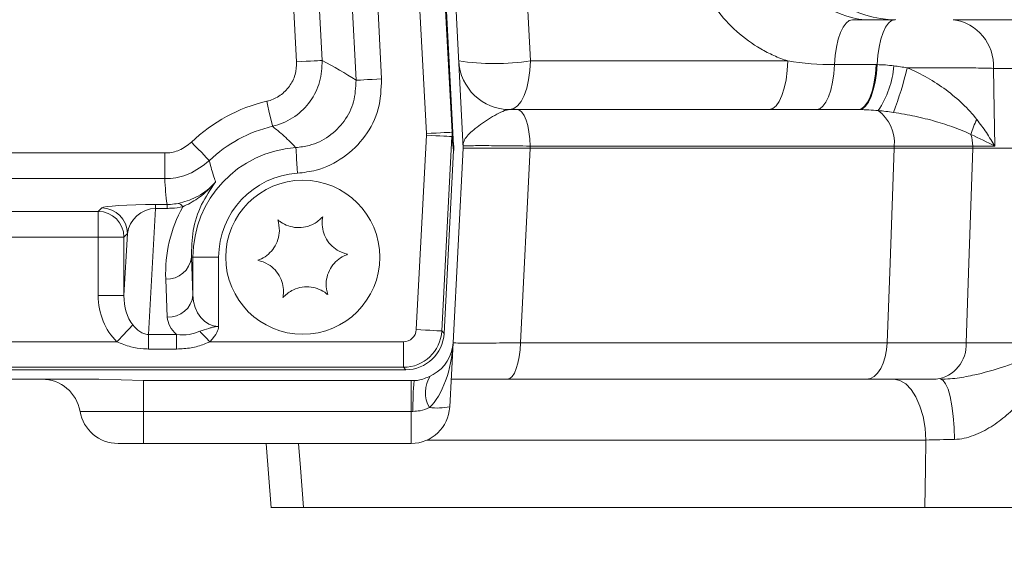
# Model space of a CAD drawing. Header units: millimetres. Extents: x 0 to 8410, y 0 to 5940.
# Tile 94 of 256: x 3575 to 3652, y 1379 to 1421. Entities that reach past the tile are written whole.
import ezdxf

# ---------------------------------------------------------------- set-up
doc = ezdxf.new("R2010")
doc.units = ezdxf.units.MM
doc.header["$LTSCALE"] = 10
doc.styles.add('SLDTEXTSTYLE0', font='TXT', dxfattribs={"width": 0.605})
doc.dimstyles.new('SLDDIMSTYLE0', dxfattribs={"dimtxt": 50, "dimasz": 50, "dimexe": 0, "dimexo": 0.0625, "dimgap": 12.5, "dimtad": 1, "dimtoh": 1, "dimdec": 1, "dimrnd": 1e-09, "dimzin": 12, "dimdsep": 46, "dimtxsty": 'SLDTEXTSTYLE0', "dimsah": 1, "dimcen": 0.09, "dimadec": 0, "dimazin": 0, "dimtfac": 1, "dimtofl": 0, "dimtmove": 0, "dimatfit": 3, "dimfxl": 0, "dimfrac": 2, "dimtolj": 1, "dimtzin": 12, "dimarcsym": 0})
doc.dimstyles.new('SLDDIMSTYLE2', dxfattribs={"dimtxt": 50, "dimasz": 50, "dimexe": 0, "dimexo": 0.0625, "dimgap": 12.5, "dimtad": 1, "dimtoh": 1, "dimdec": 1, "dimrnd": 1e-09, "dimzin": 12, "dimdsep": 46, "dimtxsty": 'SLDTEXTSTYLE0', "dimsah": 1, "dimcen": 0.09, "dimadec": 0, "dimazin": 0, "dimtfac": 1, "dimtofl": 0, "dimtmove": 0, "dimatfit": 3, "dimfxl": 0, "dimfrac": 2, "dimtolj": 1, "dimtzin": 12, "dimarcsym": 0})

# ---------------------------------------------------------------- blocks, each defined once
blk = doc.blocks.new('*D23')
at = {"color": 7, "linetype": 'Continuous', "lineweight": 0}
for p, q in [((3671.804, 2078.392), (3671.804, 1024.658)), ((3434.804, 1247.598), (3434.804, 1024.658)), ((3434.804, 1039.658), (3671.804, 1039.658)), ((3671.804, 1039.658), (4144.452, 1039.658))]:
    blk.add_line(p, q, dxfattribs=at)
for points in [[(3434.804, 1039.658), (3484.804, 1032.158), (3484.804, 1047.158)], [(3671.804, 1039.658), (3621.804, 1047.158), (3621.804, 1032.158)]]:
    blk.add_solid(points, dxfattribs=at)
at = {"color": 7, "linetype": 'Continuous', "lineweight": 0, "char_height": 50, "attachment_point": 1, "style": 'SLDTEXTSTYLE0'}
for s, insert in [(' (2x M8)', (3876.765, 1104.111)), ('237', (3762.189, 1104.111))]:
    blk.add_mtext(s, dxfattribs=dict(at, insert=insert))
blk = doc.blocks.new('*D24')
at = {"color": 7, "linetype": 'Continuous', "lineweight": 0}
for p, q in [((3691.804, 2378.392), (3691.804, 1122.077)), ((3671.804, 2078.392), (3671.804, 1122.077)), ((3671.804, 1137.077), (3571.804, 1137.077)), ((3671.804, 1137.077), (3691.804, 1137.077)), ((3691.804, 1137.077), (4112.049, 1137.077))]:
    blk.add_line(p, q, dxfattribs=at)
for points in [[(3671.804, 1137.077), (3621.804, 1144.577), (3621.804, 1129.577)], [(3691.804, 1137.077), (3741.804, 1129.577), (3741.804, 1144.577)]]:
    blk.add_solid(points, dxfattribs=at)
at = {"color": 7, "linetype": 'Continuous', "lineweight": 0, "char_height": 50, "attachment_point": 1, "style": 'SLDTEXTSTYLE0'}
for s, insert in [(' (2x M8)', (3844.362, 1201.53)), ('20', (3767.978, 1201.53))]:
    blk.add_mtext(s, dxfattribs=dict(at, insert=insert))
blk = doc.blocks.new('*D25')
at = {"color": 7, "linetype": 'Continuous', "lineweight": 0}
for p, q in [((3699.804, 2693.392), (3699.804, 1221.932)), ((3671.804, 2078.392), (3671.804, 1221.932)), ((3671.804, 1236.932), (3571.804, 1236.932)), ((3671.804, 1236.932), (3699.804, 1236.932)), ((3699.804, 1236.932), (4112.049, 1236.932))]:
    blk.add_line(p, q, dxfattribs=at)
for points in [[(3671.804, 1236.932), (3621.804, 1244.432), (3621.804, 1229.432)], [(3699.804, 1236.932), (3749.804, 1229.432), (3749.804, 1244.432)]]:
    blk.add_solid(points, dxfattribs=at)
at = {"color": 7, "linetype": 'Continuous', "lineweight": 0, "char_height": 50, "attachment_point": 1, "style": 'SLDTEXTSTYLE0'}
for s, insert in [(' (2x M8)', (3844.362, 1301.385)), ('28', (3767.978, 1301.385))]:
    blk.add_mtext(s, dxfattribs=dict(at, insert=insert))

msp = doc.modelspace()

# ---------------------------------------------------------------- linework, layer by layer
at = {"color": 7, "linetype": 'Continuous', "lineweight": 0}
for p, q in [((3609.056722, 1411.241105), (3601.214807, 1560.873628)), ((3601.957257, 1560.773), (3609.804179, 1411.044765)), ((3640.126925, 1421.044763), (3643.421854, 1421.044763)), ((3647.953238, 1421.044763), (3685.865324, 1421.044763)), ((3613.98017, 1414.044764), (3640.580561, 1414.044764)), ((3609.058659, 1411.201176), (3609.058704, 1410.888354)), ((3608.310755, 1396.614473), (3609.056752, 1410.849052)), ((3609.009843, 1395.887757), (3609.804179, 1411.044765)), ((3615.025814, 1411.044765), (3643.380057, 1411.044765)), ((3649.504091, 1411.044765), (3689.963471, 1411.044765)), ((3609.009843, 1395.887757), (3608.747791, 1390.887757)), ((3264.282103, 1393.782298), (3605.326261, 1393.782298)), ((3581.427853, 1393.044764), (3288.180511, 1393.044764)), ((3584.910374, 1392.934144), (3581.427853, 1393.044764)), ((3605.751913, 1392.934144), (3584.910374, 1392.934144)), ((3607.452672, 1393.412262), (3607.230451, 1393.29535)), ((3641.218911, 1393.044764), (3613.229971, 1393.044764)), ((3584.910374, 1388.044765), (3582.913111, 1388.044765)), ((3605.751913, 1388.044765), (3584.910374, 1388.044765)), ((3594.453539, 1388.044765), (3594.849642, 1383.040745)), ((3597.372975, 1383.044765), (3645.764898, 1383.044765))]:
    msp.add_line(p, q, dxfattribs=at)
at = {"color": 8, "linetype": 'Continuous', "lineweight": 0}
for p, q in [((3606.933828, 1412.175983), (3599.684055, 1550.509885)), ((3601.680096, 1550.614491), (3608.929868, 1412.280591)), ((3601.450216, 1416.327652), (3595.505382, 1529.761672)), ((3597.501438, 1529.866278), (3603.446256, 1416.432262)), ((3596.815642, 1417.767309), (3591.039281, 1527.986884)), ((3593.035321, 1528.09149), (3598.811682, 1417.871919)), ((3615.04456, 1417.835422), (3635.075803, 1417.835422)), ((3638.723652, 1417.544764), (3641.958128, 1417.544764)), ((3689.570318, 1417.254109), (3651.098754, 1417.254109)), ((3606.140565, 1396.908974), (3606.933828, 1412.045298)), ((3608.929868, 1412.280591), (3609.056722, 1411.241105)), ((3608.923491, 1411.941026), (3608.130227, 1396.8047)), ((3609.056752, 1410.849052), (3608.923491, 1411.941026)), ((3615.017857, 1411.201772), (3615.025814, 1411.044765)), ((3643.37426, 1411.201772), (3615.017857, 1411.201772)), ((3643.380057, 1411.044765), (3643.37426, 1411.201772)), ((3649.498608, 1411.201772), (3649.504091, 1411.044765)), ((3651.201497, 1411.201772), (3649.498608, 1411.201772)), ((3445.550431, 1410.665041), (3586.557935, 1410.665041)), ((3586.557935, 1408.666259), (3586.557935, 1410.665041)), ((3615.025814, 1411.044765), (3614.257853, 1395.887757)), ((3586.557935, 1408.666259), (3445.550431, 1408.666259)), ((3585.844453, 1406.655396), (3586.730863, 1406.655396)), ((3585.844453, 1406.655396), (3585.844453, 1406.35271)), ((3586.730863, 1406.655396), (3586.730863, 1406.35271)), ((3520.735558, 1406.112168), (3581.372808, 1406.112168)), ((3581.372808, 1406.112168), (3581.641998, 1406.381363)), ((3581.372808, 1404.113388), (3581.372808, 1406.112168)), ((3585.844453, 1406.35271), (3585.295524, 1396.530302)), ((3586.730863, 1406.35271), (3585.844453, 1406.35271)), ((3583.37159, 1399.56563), (3583.64078, 1404.382581)), ((3583.64078, 1404.382581), (3583.37159, 1404.113388)), ((3581.372808, 1404.113388), (3520.735558, 1404.113388)), ((3581.372808, 1399.56563), (3581.372808, 1404.113388)), ((3581.372808, 1404.113388), (3583.37159, 1404.113388)), ((3583.37159, 1404.113388), (3583.37159, 1399.56563)), ((3588.629257, 1402.544765), (3588.753175, 1402.544765)), ((3588.629257, 1402.544765), (3588.753175, 1399.587432)), ((3588.753175, 1399.587432), (3588.753175, 1402.544765)), ((3588.753175, 1402.544765), (3590.752493, 1402.544765)), ((3590.752493, 1402.544765), (3590.752493, 1397.153382)), ((3586.753871, 1397.891335), (3586.629938, 1400.848668)), ((3581.372808, 1399.56563), (3583.37159, 1399.56563)), ((3608.130227, 1396.8047), (3608.310755, 1396.614473)), ((3519.285764, 1395.964916), (3582.822602, 1395.964916)), ((3585.295524, 1396.530302), (3587.467875, 1396.530302)), ((3585.295524, 1395.39956), (3585.295524, 1396.530302)), ((3587.467875, 1395.39956), (3587.467875, 1396.530302)), ((3590.062495, 1395.964916), (3605.145748, 1395.964916)), ((3605.145748, 1393.972527), (3605.145748, 1395.964916)), ((3614.257853, 1395.887757), (3642.820295, 1395.887757)), ((3648.97513, 1395.887757), (3656.40391, 1395.887757)), ((3587.467875, 1395.39956), (3585.295524, 1395.39956)), ((3605.145748, 1393.972527), (3264.462616, 1393.972527)), ((3605.326261, 1393.782298), (3605.145748, 1393.972527)), ((3584.910374, 1390.544764), (3584.910374, 1392.934144)), ((3605.751913, 1390.544764), (3605.751913, 1392.934144)), ((3605.751913, 1390.544764), (3584.910374, 1390.544764)), ((3584.910374, 1390.544764), (3584.910374, 1388.044765)), ((3605.882924, 1390.544764), (3605.751913, 1390.544764)), ((3605.751913, 1390.544764), (3605.751913, 1388.044765)), ((3645.842131, 1388.306444), (3606.97731, 1388.306444))]:
    msp.add_line(p, q, dxfattribs=at)
at = {"color": 8, "linetype": 'Continuous', "lineweight": 0, "flags": 128}
for points in [[(3638.723652, 1417.544764), (3638.778265, 1418.249797), (3638.876792, 1418.915592), (3639.016013, 1419.520483), (3639.191415, 1420.044765), (3639.397259, 1420.471374), (3639.626871, 1420.786422), (3639.872755, 1420.979649), (3640.126925, 1421.044763)], [(3642.044972, 1417.54457), (3642.098542, 1418.249633), (3642.195206, 1418.915462), (3642.33182, 1419.520386), (3642.503913, 1420.044702), (3642.705898, 1420.471337), (3642.931189, 1420.786403), (3643.172469, 1420.979645), (3643.421854, 1421.044763)], [(3598.811682, 1417.871919), (3598.761718, 1417.8693), (3598.640229, 1417.862933), (3598.4517, 1417.85305), (3598.203059, 1417.840019), (3597.903426, 1417.824317), (3597.563829, 1417.806521), (3597.196739, 1417.78728), (3596.815642, 1417.767309)], [(3615.04456, 1417.835422), (3614.999961, 1417.085547), (3614.899423, 1416.370124), (3614.746581, 1415.714853), (3614.546891, 1415.143267), (3614.307563, 1414.675895), (3614.037167, 1414.329525), (3613.745432, 1414.116601), (3613.442819, 1414.044764)], [(3635.075803, 1417.835422), (3635.03566, 1417.085547), (3634.94518, 1416.370124), (3634.807612, 1415.714853), (3634.627889, 1415.143267), (3634.412493, 1414.675895), (3634.169127, 1414.329525), (3633.906554, 1414.116601), (3633.634205, 1414.044764)], [(3638.723652, 1417.544764), (3638.66904, 1416.839734), (3638.570513, 1416.173935), (3638.431292, 1415.569049), (3638.255905, 1415.044766), (3638.050045, 1414.618153), (3637.820433, 1414.303106), (3637.574549, 1414.10988), (3637.32038, 1414.044764)], [(3641.958128, 1417.544764), (3641.904514, 1416.839734), (3641.807805, 1416.173935), (3641.671117, 1415.569049), (3641.498934, 1415.044766), (3641.296859, 1414.618153), (3641.07145, 1414.303106), (3640.830066, 1414.10988), (3640.580561, 1414.044764)], [(3642.044972, 1417.54457), (3641.986098, 1416.842614), (3641.884695, 1416.179437), (3641.744028, 1415.576443), (3641.568642, 1415.053092), (3641.364198, 1414.626271), (3641.137283, 1414.309751), (3640.895228, 1414.113755), (3640.645843, 1414.044598)], [(3651.098754, 1417.254109), (3651.153247, 1414.044764), (3651.201497, 1411.201772)], [(3601.450216, 1416.327652), (3601.500194, 1416.330271), (3601.621668, 1416.336641), (3601.810198, 1416.34652), (3602.058839, 1416.359551), (3602.358471, 1416.375254), (3602.698069, 1416.393049), (3603.065159, 1416.41229), (3603.446256, 1416.432262)], [(3594.946619, 1412.741075), (3594.935994, 1412.787058), (3594.909023, 1412.903723), (3594.866704, 1413.086733), (3594.810616, 1413.329289), (3594.742845, 1413.622376), (3594.665926, 1413.955102), (3594.582688, 1414.315101), (3594.496231, 1414.688997)], [(3613.98017, 1414.044764), (3614.176224, 1413.990887), (3614.365216, 1413.831193), (3614.540394, 1413.571416), (3614.695441, 1413.220888), (3614.824812, 1412.792199), (3614.923831, 1412.300743), (3614.988964, 1411.764179), (3615.017857, 1411.201772)], [(3608.929868, 1412.280591), (3608.87989, 1412.277973), (3608.758401, 1412.271606), (3608.569886, 1412.261727), (3608.32123, 1412.248695), (3608.021613, 1412.232992), (3607.682, 1412.215194), (3607.31491, 1412.195957), (3606.933828, 1412.175983)], [(3608.923491, 1411.941026), (3608.857285, 1411.944496), (3608.725112, 1411.951421), (3608.531531, 1411.961567), (3608.283158, 1411.974583), (3607.988517, 1411.990024), (3607.657712, 1412.007362), (3607.30208, 1412.025999), (3606.933828, 1412.045298)], [(3590.031411, 1410.070025), (3589.998614, 1410.103962), (3589.915391, 1410.190067), (3589.784856, 1410.325134), (3589.611854, 1410.504151), (3589.402791, 1410.72046), (3589.165475, 1410.966024), (3588.908698, 1411.231717), (3588.641997, 1411.507666)], [(3596.770089, 1411.07907), (3596.773039, 1411.031965), (3596.78052, 1410.912456), (3596.792247, 1410.724985), (3596.807804, 1410.476515), (3596.826594, 1410.176283), (3596.847917, 1409.835445), (3596.870999, 1409.466669), (3596.89496, 1409.083659)], [(3642.820295, 1395.887757), (3643.048908, 1402.077737), (3643.380057, 1411.044765)], [(3649.504091, 1411.044765), (3649.191137, 1402.077737), (3648.97513, 1395.887757)], [(3582.822602, 1395.964916), (3583.016302, 1396.167997), (3583.206188, 1396.367059), (3583.388459, 1396.558163), (3583.559554, 1396.737527), (3583.716046, 1396.901603), (3583.85488, 1397.047142), (3583.973269, 1397.171265), (3584.06889, 1397.271515)], [(3590.062495, 1395.964916), (3589.958962, 1396.07248), (3589.85601, 1396.179443), (3589.754205, 1396.285211), (3589.654114, 1396.38919), (3589.556302, 1396.490802), (3589.461322, 1396.58948), (3589.369695, 1396.684672), (3589.281927, 1396.775848)], [(3608.130227, 1396.8047), (3608.064021, 1396.80817), (3607.931863, 1396.815096), (3607.738267, 1396.825241), (3607.489895, 1396.838258), (3607.195254, 1396.8537), (3606.864448, 1396.871036), (3606.508832, 1396.889674), (3606.140565, 1396.908974)], [(3613.229971, 1393.044764), (3613.424163, 1393.098641), (3613.611381, 1393.258336), (3613.784905, 1393.518113), (3613.938491, 1393.868641), (3614.066626, 1394.297332), (3614.164706, 1394.788785), (3614.229228, 1395.325351), (3614.257853, 1395.887757)], [(3641.218911, 1393.044764), (3641.52145, 1393.098641), (3641.813125, 1393.258336), (3642.083462, 1393.518113), (3642.322745, 1393.868641), (3642.522376, 1394.297332), (3642.675187, 1394.788785), (3642.775695, 1395.325351), (3642.820295, 1395.887757)], [(3643.345546, 1393.044764), (3643.817212, 1392.95497), (3644.271951, 1392.688812), (3644.6934, 1392.25585), (3645.066436, 1391.671636), (3645.377662, 1390.957153), (3645.615901, 1390.138063), (3645.772602, 1389.243787), (3645.842131, 1388.306444)], [(3646.97298, 1393.044764), (3647.179793, 1392.956332), (3647.37929, 1392.694161), (3647.564422, 1392.267525), (3647.728618, 1391.691517), (3647.866096, 1390.986512), (3647.971984, 1390.177448), (3648.042526, 1389.292944), (3648.075234, 1388.364287)], [(3645.764898, 1383.044765), (3645.810063, 1386.120584), (3645.842131, 1388.306444)], [(3596.979122, 1388.044765), (3597.127806, 1386.15782), (3597.372975, 1383.044765)]]:
    msp.add_lwpolyline(points, dxfattribs=at)
at = {"color": 7, "linetype": 'Continuous', "lineweight": 0}
msp.add_circle((3597.304182, 1402.544765), 6, dxfattribs=at)
for centre, radius, start, end in [((3643.494514, 1429.044769), 8.000005, 203.02825729, 269.99999019), ((3613.442817, 1418.044765), 4, 183, 270), ((3606.013948, 1396.044765), 3, 298.65768168, 357), ((3576.997035, 1390.044765), 3, 9.59406823, 90), ((3582.913115, 1391.044765), 3, 189.59406823, 270), ((3605.751909, 1391.044765), 3, 270, 357)]:
    msp.add_arc(centre, radius, start, end, dxfattribs=at)
at = {"color": 8, "linetype": 'Continuous', "lineweight": 0}
for centre, radius, start, end in [((3641.545477, 1427.336426), 6.307215, 196.97483159, 265.97562402), ((3647.504569, 1417.472039), 3.600786, 356.53016861, 82.84216189), ((3612.246427, 1437.044967), 19.412269, 261.71237464, 278.28762536), ((3635.867538, 1418.102891), 7.508195, 326.57351772, 355.04127062), ((3619.343782, 1423.171431), 25.719291, 338.69379701, 346.78043306), ((3597.304182, 1402.544765), 12.46463, 103.01896867, 134.02250996), ((3640.287113, 1411.477654), 3.099449, 354.89332918, 53.42887582), ((3597.304182, 1402.544765), 10.465315, 103.01896867, 134.02250996), ((3654.217925, 1410.885925), 5.017579, 151.51505359, 165.939047), ((3645.762813, 1411.05364), 3.73873, 2.2707045, 16.33176811), ((3597.304182, 1402.544765), 8.551001, 93.58101188, 180), ((3597.304182, 1402.544765), 6.551686, 93.58101188, 180), ((3587.514548, 1406.264805), 0.481981, 24.75949112, 79.42185074), ((3581.36994, 1404.110518), 2.001652, 0.08214948, 89.91790392), ((3581.639151, 1404.379735), 2.001631, 0.08147719, 89.91852281), ((3586.741809, 1402.74322), 1.897852, 266.6206635, 353.99771191), ((3586.865757, 1399.785853), 1.897818, 266.62014919, 353.99864754), ((3646.286934, 1395.715848), 2.693687, 277.42759363, 3.65905157), ((3629.717184, 1390.789982), 23.835521, 174.8355164, 180.58946288), ((3609.222311, 1392.010023), 2.370564, 147.16626381, 209.7845737), ((3607.750349, 1396.75763), 5.954015, 264.35707896, 279.6439043)]:
    msp.add_arc(centre, radius, start, end, dxfattribs=at)
for centre, major_axis, ratio, start_param, end_param in [((3579.289754, 1401.600668), (30.678166, 1.607775), 0.661588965, 0.729566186, 0.846880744), ((3605.933661, 1412.141206), (0.13576, -1.112451), 0.892296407, 1.376519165, 1.493413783), ((3605.933661, 1412.141206), (2.977907, 0.363414), 0.968432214, 6.088908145, 6.205802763), ((3597.304182, 1409.755308), (0, 16.279558), 0.661588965, 1.637743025, 1.762383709), ((3585.639274, 1406.3762), (4.00701, 0.014366), 0.069584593, 1.519320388, 3.071621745), ((3585.639274, 1404.377419), (1.605522, 1.368964), 0.887141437, 0.821096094, 2.37339745), ((3597.304182, 1401.296773), (0, 10.693025), 0.999121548, 1.066167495, 1.612714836), ((3585.375243, 1399.65286), (0.263298, 4.71143), 0.847676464, 1.636628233, 2.515822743), ((3585.375243, 1399.65286), (0.168701, 3.018718), 0.661500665, 1.636628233, 2.515822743), ((3590.752496, 1399.65286), (0, 2.499477), 0.800167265, 1.596976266, 3.141592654), ((3590.752496, 1397.956764), (4, 0), 0.624869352, 3.167772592, 3.748955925), ((3605.138505, 1396.968735), (0.693343, -0.730631), 0.992804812, 5.527572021, 7.038798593), ((3605.138505, 1396.968735), (2.176123, 2.065064), 0.997618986, 3.956775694, 5.468002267), ((3606.013948, 1396.044765), (0.30581, 5.835199), 0.513416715, 3.635482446, 4.71238898)]:
    msp.add_ellipse(centre, major_axis=major_axis, ratio=ratio, start_param=start_param, end_param=end_param, dxfattribs=at)
at = {"color": 7, "linetype": 'Continuous', "lineweight": 0}
for centre, major_axis, ratio, start_param, end_param in [((3607.559212, 1398.821009), (1.402426, 12.865235), 0.0430432, 6.012363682, 6.024013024), ((3607.111052, 1402.493354), (1.878329, 8.999574), 0.059668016, 5.914879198, 5.926807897), ((3605.304552, 1396.793758), (-2.08003, 2.191894), 0.992804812, 2.385979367, 3.89720594)]:
    msp.add_ellipse(centre, major_axis=major_axis, ratio=ratio, start_param=start_param, end_param=end_param, dxfattribs=at)
at = {"color": 8, "linetype": 'Continuous', "lineweight": 0}
for points, knots in [([(3613.004803, 1457.195435), (3613.142363, 1454.540893), (3613.279925, 1451.88634), (3613.417489, 1449.231774), (3613.959816, 1438.766504), (3614.502173, 1428.301051), (3615.044559, 1417.835421)], [0, 0, 0, 0, 0.00800000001, 0.00800000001, 0.00800000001, 0.03953893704, 0.03953893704, 0.03953893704, 0.03953893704]), ([(3635.075802, 1417.835421), (3634.711086, 1417.955879), (3634.3497, 1418.095969), (3633.649637, 1418.409352), (3633.308945, 1418.583228), (3632.314768, 1419.156334), (3631.687709, 1419.607517), (3630.518262, 1420.653849), (3629.994314, 1421.232132), (3629.298398, 1422.181558), (3629.081537, 1422.511801), (3628.679255, 1423.20099), (3628.493769, 1423.560506), (3628.327475, 1423.929497)], [0, 0, 0, 0, 0.125, 0.125, 0.25, 0.25, 0.5, 0.5, 0.75, 0.75, 0.875, 0.875, 1, 1, 1, 1]), ([(3594.496231, 1414.688997), (3594.541609, 1414.700205), (3594.912713, 1414.791866), (3595.576253, 1415.10902), (3596.300073, 1415.828572), (3596.769325, 1416.752137), (3596.800203, 1417.428919), (3596.815642, 1417.767309)], [0, 0, 0, 0, 0.03365781, 0.275256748, 0.516806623, 0.758403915, 1, 1, 1, 1]), ([(3598.811682, 1417.871919), (3598.785809, 1417.307996), (3598.734062, 1416.180108), (3597.951997, 1414.640951), (3596.74602, 1413.441568), (3595.640506, 1412.912691), (3595.022215, 1412.759772), (3594.946619, 1412.741075)], [0, 0, 0, 0, 0.241600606, 0.483218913, 0.724774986, 0.966349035, 1, 1, 1, 1]), ([(3651.098756, 1417.254108), (3650.701218, 1417.266385), (3650.249234, 1417.276473), (3649.236662, 1417.292284), (3648.691285, 1417.297756), (3647.822124, 1417.302376), (3647.522272, 1417.303318), (3646.909407, 1417.303943), (3646.60002, 1417.303629), (3645.975537, 1417.301787), (3645.660439, 1417.30026), (3645.024481, 1417.295982), (3644.701435, 1417.293207), (3644.381537, 1417.289856)], [0, 0, 0, 0, 0.25, 0.25, 0.5, 0.5, 0.625, 0.625, 0.75, 0.75, 0.875, 0.875, 1, 1, 1, 1]), ([(3644.381537, 1417.289856), (3644.933923, 1417.072888), (3645.458611, 1416.81366), (3646.465192, 1416.23743), (3646.948366, 1415.918944), (3647.872599, 1415.230572), (3648.30262, 1414.869262), (3649.103015, 1414.108812), (3649.474096, 1413.711121), (3649.807759, 1413.278949)], [0, 0, 0, 0, 0.25, 0.25, 0.5, 0.5, 0.75, 0.75, 1, 1, 1, 1]), ([(3596.770089, 1411.07907), (3597.120356, 1411.123075), (3598.02722, 1411.237008), (3599.384317, 1411.90008), (3600.59175, 1413.094836), (3601.373604, 1414.635574), (3601.424677, 1415.763598), (3601.450216, 1416.327652)], [0, 0, 0, 0, 0.135935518, 0.351945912, 0.567903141, 0.783935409, 1, 1, 1, 1]), ([(3603.446256, 1416.432262), (3603.410227, 1415.642723), (3603.338168, 1414.063632), (3602.243469, 1411.906982), (3600.55357, 1410.234226), (3598.654358, 1409.305387), (3597.385117, 1409.145431), (3596.89496, 1409.083659)], [0, 0, 0, 0, 0.216061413, 0.432126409, 0.648110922, 0.864107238, 1, 1, 1, 1]), ([(3613.442817, 1414.044765), (3613.267398, 1414.044765), (3613.078702, 1413.99049), (3612.678709, 1413.825137), (3612.467274, 1413.713575), (3612.040162, 1413.468263), (3611.824436, 1413.334325), (3611.405697, 1413.061649), (3611.202624, 1412.92261), (3610.825393, 1412.646863), (3610.651565, 1412.51027), (3610.345229, 1412.240854), (3610.212389, 1412.107606), (3609.998422, 1411.844606), (3609.917243, 1411.714821), (3609.838778, 1411.521543), (3609.819855, 1411.457466), (3609.796767, 1411.329548), (3609.792626, 1411.265272), (3609.795954, 1411.201772)], [0, 0, 0, 0, 0.125, 0.125, 0.25, 0.25, 0.375, 0.375, 0.5, 0.5, 0.625, 0.625, 0.75, 0.75, 0.875, 0.875, 0.9375, 0.9375, 1, 1, 1, 1]), ([(3649.350682, 1412.104966), (3648.937222, 1412.311684), (3648.497833, 1412.490487), (3647.572094, 1412.827123), (3647.084931, 1412.983108), (3646.062934, 1413.272909), (3645.535544, 1413.404471), (3644.446856, 1413.638915), (3643.885607, 1413.741871), (3643.305203, 1413.826272)], [0, 0, 0, 0, 0.25, 0.25, 0.5, 0.5, 0.75, 0.75, 1, 1, 1, 1]), ([(3596.770089, 1411.07907), (3596.706824, 1411.145084), (3596.329245, 1411.539067), (3595.727762, 1412.104408), (3595.163969, 1412.563924), (3594.946619, 1412.741075)], [0, 0, 0, 0, 0.1100697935, 0.65691895, 1, 1, 1, 1]), ([(3649.807759, 1413.278949), (3650.070461, 1412.93869), (3650.317102, 1412.594964), (3650.781085, 1411.902126), (3650.999083, 1411.551837), (3651.201501, 1411.201772)], [0, 0, 0, 0, 0.5, 0.5, 1, 1, 1, 1]), ([(3586.557935, 1410.665041), (3586.604625, 1410.665774), (3586.986743, 1410.671775), (3587.762318, 1410.828114), (3588.336522, 1411.271687), (3588.641997, 1411.507666)], [0, 0, 0, 0, 0.061159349, 0.500539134, 1, 1, 1, 1]), ([(3615.017852, 1411.201772), (3614.250889, 1411.212915), (3613.545783, 1411.221382), (3612.579738, 1411.23012), (3612.275814, 1411.232328), (3611.719233, 1411.235252), (3611.46403, 1411.235992), (3611.000358, 1411.23601), (3610.791448, 1411.235269), (3610.434976, 1411.232352), (3610.285313, 1411.230183), (3610.042893, 1411.224429), (3609.949831, 1411.220811), (3609.826509, 1411.212262), (3609.795662, 1411.207343), (3609.795954, 1411.201772)], [0, 0, 0, 0, 0.25, 0.25, 0.375, 0.375, 0.5, 0.5, 0.625, 0.625, 0.75, 0.75, 0.875, 0.875, 1, 1, 1, 1]), ([(3649.498609, 1411.201772), (3648.635119, 1411.203219), (3647.691393, 1411.203937), (3645.646516, 1411.203942), (3644.541245, 1411.203219), (3643.374253, 1411.201772)], [0, 0, 0, 0, 0.5, 0.5, 1, 1, 1, 1]), ([(3590.031411, 1410.070025), (3589.522255, 1409.676903), (3588.565158, 1408.937923), (3587.272608, 1408.677494), (3586.635754, 1408.667482), (3586.557935, 1408.666259)], [0, 0, 0, 0, 0.499441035, 0.938836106, 1, 1, 1, 1]), ([(3590.031411, 1410.070025), (3590.050351, 1409.99042), (3590.163385, 1409.515339), (3590.318805, 1408.978379), (3590.47584, 1408.511397), (3590.505134, 1408.426997), (3590.510781, 1408.410726)], [0, 0, 0, 0, 0.141453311, 0.84419857, 0.969963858, 1, 1, 1, 1]), ([(3587.603028, 1406.738594), (3588.069412, 1406.866389), (3589.050876, 1407.135321), (3590.003638, 1407.855415), (3590.443959, 1408.333616), (3590.506786, 1408.406115), (3590.510781, 1408.410726)], [0, 0, 0, 0, 0.435667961, 0.916825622, 0.994710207, 1, 1, 1, 1]), ([(3590.510781, 1408.410726), (3590.506695, 1408.405908), (3590.444171, 1408.332184), (3590.01841, 1407.848839), (3589.191243, 1407.090405), (3588.343554, 1406.663666), (3587.952222, 1406.466663)], [0, 0, 0, 0, 0.005659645, 0.08660125, 0.578333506, 1, 1, 1, 1]), ([(3590.510781, 1408.410726), (3590.114931, 1407.826542), (3589.274149, 1406.585741), (3588.671754, 1404.607892), (3588.643487, 1403.235628), (3588.629257, 1402.544765)], [0, 0, 0, 0, 0.306411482, 0.650814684, 1, 1, 1, 1]), ([(3586.730863, 1406.655396), (3586.819824, 1406.656749), (3587.120721, 1406.661329), (3587.403707, 1406.706663), (3587.603028, 1406.738594)], [0, 0, 0, 0, 0.295649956, 1, 1, 1, 1]), ([(3587.952222, 1406.466663), (3587.671371, 1406.422937), (3587.270716, 1406.360558), (3586.855132, 1406.354517), (3586.730863, 1406.35271)], [0, 0, 0, 0, 0.700978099, 1, 1, 1, 1]), ([(3584.06889, 1397.271515), (3584.236248, 1397.086502), (3584.483481, 1396.81319), (3584.86058, 1396.610034), (3585.099329, 1396.539268), (3585.226729, 1396.533446), (3585.295524, 1396.530302)], [0, 0, 0, 0, 0.508313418, 0.750913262, 0.865495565, 1, 1, 1, 1]), ([(3587.467875, 1396.530302), (3587.802012, 1396.507554), (3588.424878, 1396.46515), (3589.010475, 1396.677441), (3589.281927, 1396.775848)], [0, 0, 0, 0, 0.536451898, 1, 1, 1, 1]), ([(3589.281927, 1396.775848), (3589.514681, 1396.8519), (3589.822319, 1396.952421), (3590.218589, 1397.076419), (3590.426391, 1397.124914), (3590.58093, 1397.145351), (3590.660024, 1397.150999), (3590.699906, 1397.152591), (3590.719893, 1397.153069), (3590.731323, 1397.15325), (3590.741238, 1397.153358), (3590.748296, 1397.153373), (3590.752493, 1397.153382)], [0, 0, 0, 0, 0.491022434, 0.648998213, 0.818292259, 0.904686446, 0.948265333, 0.970111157, 0.981039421, 0.986502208, 0.991973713, 1, 1, 1, 1]), ([(3590.752493, 1397.153382), (3590.752492, 1397.153214), (3590.752491, 1397.152962), (3590.752498, 1397.152624), (3590.752469, 1397.152285), (3590.752463, 1397.151691), (3590.752422, 1397.150505), (3590.752281, 1397.146452), (3590.751453, 1397.133736), (3590.747254, 1397.095589), (3590.726844, 1396.989293), (3590.625411, 1396.685274), (3590.399539, 1396.314736), (3590.154522, 1396.060432), (3590.062495, 1395.964916)], [0, 0, 0, 0, 0.00036068, 0.000542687, 0.000725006, 0.001089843, 0.001818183, 0.003274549, 0.009798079, 0.02917754, 0.085655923, 0.241847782, 0.7152414, 1, 1, 1, 1]), ([(3585.295524, 1395.39956), (3585.159024, 1395.40281), (3584.693814, 1395.413886), (3583.845703, 1395.549312), (3583.181493, 1395.819127), (3582.822602, 1395.964916)], [0, 0, 0, 0, 0.160286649, 0.546279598, 1, 1, 1, 1]), ([(3590.062495, 1395.964916), (3589.918884, 1395.899629), (3589.455675, 1395.689052), (3588.587644, 1395.44939), (3587.852016, 1395.416654), (3587.467875, 1395.39956)], [0, 0, 0, 0, 0.176753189, 0.570105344, 1, 1, 1, 1]), ([(3609.009837, 1395.887757), (3609.009543, 1395.882149), (3609.040565, 1395.877198), (3609.164545, 1395.868594), (3609.258159, 1395.864949), (3609.50199, 1395.859155), (3609.652499, 1395.856971), (3610.010877, 1395.854034), (3610.220898, 1395.853288), (3610.687141, 1395.853306), (3610.943705, 1395.854051), (3611.503124, 1395.856995), (3611.808504, 1395.859218), (3612.779383, 1395.868017), (3613.487704, 1395.876541), (3614.25785, 1395.887757)], [0, 0, 0, 0, 0.125, 0.125, 0.25, 0.25, 0.375, 0.375, 0.5, 0.5, 0.625, 0.625, 0.75, 0.75, 1, 1, 1, 1]), ([(3642.820291, 1395.887757), (3643.993639, 1395.886296), (3645.093681, 1395.885572), (3647.149923, 1395.885567), (3648.108087, 1395.886296), (3648.975129, 1395.887757)], [0, 0, 0, 0, 0.5, 0.5, 1, 1, 1, 1]), ([(3646.972978, 1393.044765), (3647.486335, 1393.044765), (3647.973518, 1393.093403), (3648.920054, 1393.231628), (3649.376672, 1393.322905), (3650.693631, 1393.629549), (3651.514643, 1393.879815), (3653.058368, 1394.411815), (3653.784387, 1394.696322), (3654.813589, 1395.136038), (3655.145874, 1395.284591), (3655.790098, 1395.584405), (3656.103143, 1395.736233), (3656.403905, 1395.887757)], [0, 0, 0, 0, 0.125, 0.125, 0.25, 0.25, 0.5, 0.5, 0.75, 0.75, 0.875, 0.875, 1, 1, 1, 1]), ([(3648.075235, 1388.364287), (3648.57841, 1388.373759), (3649.070902, 1388.485008), (3649.793064, 1388.750879), (3650.028988, 1388.855857), (3650.483756, 1389.08703), (3650.703035, 1389.213231), (3651.341697, 1389.616706), (3651.742175, 1389.918488), (3652.506664, 1390.568466), (3652.865714, 1390.91306), (3653.539744, 1391.621624), (3653.856394, 1391.987295), (3654.456004, 1392.736558), (3654.739681, 1393.121377), (3655.272669, 1393.900505), (3655.521444, 1394.293848), (3655.986701, 1395.086555), (3656.203887, 1395.487378), (3656.403905, 1395.887757)], [0, 0, 0, 0, 0.125, 0.125, 0.1875, 0.1875, 0.25, 0.25, 0.375, 0.375, 0.5, 0.5, 0.625, 0.625, 0.75, 0.75, 0.875, 0.875, 1, 1, 1, 1]), ([(3584.910374, 1390.544764), (3584.812406, 1390.544764), (3584.159973, 1390.544764), (3582.876726, 1390.544764), (3581.63365, 1390.544764), (3580.691494, 1390.544764), (3580.082088, 1390.544764), (3579.995193, 1390.544764), (3579.955082, 1390.544764)], [0, 0, 0, 0, 0.037927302, 0.25258335, 0.499589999, 0.601106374, 0.815871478, 1, 1, 1, 1]), ([(3607.1649, 1390.832468), (3606.929698, 1390.738134), (3606.5292, 1390.577503), (3606.071733, 1390.554329), (3605.882924, 1390.544764)], [0, 0, 0, 0, 0.587273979, 1, 1, 1, 1])]:
    msp.add_open_spline(points, degree=3, knots=knots, dxfattribs=at)
for points in [[(3635.075802, 1417.835421), (3636.280505, 1417.64609), (3637.498591, 1417.544765), (3638.723654, 1417.544765)], [(3641.958133, 1417.544765), (3641.987079, 1417.544765), (3642.016024, 1417.5447), (3642.044966, 1417.544571)], [(3642.044966, 1417.544571), (3642.471243, 1417.541736), (3642.90508, 1417.508379), (3643.347628, 1417.453895)], [(3643.347628, 1417.453895), (3643.691209, 1417.411596), (3644.035681, 1417.356125), (3644.381537, 1417.289856)], [(3642.133831, 1413.966877), (3641.642099, 1414.011306), (3641.14658, 1414.042043), (3640.645845, 1414.044598)], [(3643.305203, 1413.826272), (3642.919877, 1413.882305), (3642.529507, 1413.930181), (3642.133831, 1413.966877)], [(3649.350682, 1412.104966), (3650.007972, 1411.810383), (3650.624689, 1411.507285), (3651.201501, 1411.201772)], [(3648.075235, 1388.364287), (3647.286306, 1388.349435), (3646.542017, 1388.330147), (3645.842124, 1388.306444)]]:
    msp.add_open_spline(points, degree=3, dxfattribs=at)
at = {"color": 7, "linetype": 'Continuous', "lineweight": 0}
for points in [[(3613.442817, 1414.044765), (3613.619388, 1414.044765), (3613.798489, 1414.044765), (3613.980176, 1414.044765)], [(3640.645845, 1414.044598), (3640.624082, 1414.044709), (3640.60232, 1414.044765), (3640.580558, 1414.044765)], [(3643.38005, 1411.044765), (3644.553331, 1411.044765), (3646.744148, 1411.044765), (3648.636024, 1411.044765), (3649.504089, 1411.044765)], [(3646.635162, 1393.044765), (3645.868014, 1393.044765), (3644.195343, 1393.044765), (3642.257176, 1393.044765), (3641.218904, 1393.044765)]]:
    msp.add_open_spline(points, degree=3, dxfattribs=at)
for points, knots in [([(3609.804182, 1411.044765), (3609.804182, 1411.044765), (3609.926552, 1411.044765), (3610.291113, 1411.044765), (3610.443011, 1411.044765), (3610.798259, 1411.044765), (3611.00249, 1411.044765), (3611.464805, 1411.044765), (3611.724612, 1411.044765), (3612.281738, 1411.044765), (3612.580661, 1411.044765), (3613.219074, 1411.044765), (3613.56115, 1411.044765), (3614.272958, 1411.044765), (3614.642491, 1411.044765), (3615.025809, 1411.044765)], [0, 0, 0, 0, 0.25, 0.25, 0.375, 0.375, 0.5, 0.5, 0.625, 0.625, 0.75, 0.75, 0.875, 0.875, 1, 1, 1, 1]), ([(3595.36105, 1405.455819), (3595.425159, 1405.174621), (3595.536237, 1404.687414), (3595.397842, 1403.907127), (3595.092248, 1403.271984), (3594.633385, 1402.759623), (3594.185036, 1402.46302), (3593.903144, 1402.353173), (3593.811567, 1402.317487)], [0, 0, 0, 0, 0.23556854, 0.40815045, 0.581146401, 0.745077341, 0.917184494, 1, 1, 1, 1]), ([(3598.853658, 1405.683095), (3598.642186, 1405.48698), (3598.275786, 1405.147189), (3597.530853, 1404.876876), (3596.828009, 1404.823971), (3596.154858, 1404.965164), (3595.673811, 1405.205152), (3595.437738, 1405.394356), (3595.36105, 1405.455819)], [0, 0, 0, 0, 0.235569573, 0.408150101, 0.581144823, 0.7450753, 0.917187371, 1, 1, 1, 1]), ([(3600.7968, 1402.772041), (3600.521241, 1402.857116), (3600.043786, 1403.004524), (3599.437227, 1403.514471), (3599.03998, 1404.0967), (3598.825641, 1404.750263), (3598.792966, 1405.286867), (3598.838775, 1405.58593), (3598.853658, 1405.683095)], [0, 0, 0, 0, 0.235552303, 0.408136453, 0.581133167, 0.745063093, 0.917171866, 1, 1, 1, 1]), ([(3599.247317, 1399.633711), (3599.183208, 1399.914909), (3599.07213, 1400.402116), (3599.210524, 1401.182404), (3599.51612, 1401.81754), (3599.974968, 1402.329914), (3600.423328, 1402.626508), (3600.705223, 1402.736356), (3600.7968, 1402.772041)], [0, 0, 0, 0, 0.235568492, 0.408150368, 0.581146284, 0.745074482, 0.917184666, 1, 1, 1, 1]), ([(3593.811567, 1402.317487), (3594.087126, 1402.232412), (3594.564581, 1402.085004), (3595.17114, 1401.575058), (3595.568392, 1400.992831), (3595.782701, 1400.339263), (3595.815404, 1399.802663), (3595.769593, 1399.503599), (3595.754709, 1399.406435)], [0, 0, 0, 0, 0.235552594, 0.408136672, 0.581133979, 0.745062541, 0.917172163, 1, 1, 1, 1]), ([(3595.754709, 1399.406435), (3595.966176, 1399.602551), (3596.33257, 1399.942348), (3597.077511, 1400.212651), (3597.780357, 1400.265559), (3598.453508, 1400.124367), (3598.934542, 1399.88437), (3599.170623, 1399.695174), (3599.247317, 1399.633711)], [0, 0, 0, 0, 0.235566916, 0.408150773, 0.581145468, 0.745076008, 0.917184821, 1, 1, 1, 1]), ([(3605.978425, 1392.935542), (3605.941972, 1392.935147), (3605.86647, 1392.934329), (3605.790964, 1392.934207), (3605.751913, 1392.934144)], [0, 0, 0, 0, 0.482806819, 1, 1, 1, 1]), ([(3607.230451, 1393.29535), (3606.93163, 1393.156906), (3606.529119, 1392.970422), (3606.09123, 1392.942687), (3605.978425, 1392.935542)], [0, 0, 0, 0, 0.742390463, 1, 1, 1, 1]), ([(3613.229971, 1393.044764), (3612.073686, 1393.044764), (3610.359866, 1393.044764), (3609.228801, 1393.044764), (3608.860846, 1393.044764)], [0, 0, 0, 0, 0.674682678, 1, 1, 1, 1]), ([(3597.372975, 1383.044765), (3596.910659, 1383.044765), (3595.985993, 1383.044765), (3595.166253, 1383.044765), (3594.80078, 1383.044765), (3594.892803, 1383.044765), (3594.901736, 1383.044765)], [0, 0, 0, 0, 0.322006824, 0.644038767, 0.965443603, 1, 1, 1, 1]), ([(3656.226478, 1383.044765), (3655.937211, 1383.044765), (3655.615954, 1383.044765), (3655.088017, 1383.044765), (3654.904313, 1383.044765), (3654.52119, 1383.044765), (3654.320669, 1383.044765), (3653.704057, 1383.044765), (3653.273829, 1383.044765), (3652.600492, 1383.044765), (3652.37135, 1383.044765), (3651.903442, 1383.044765), (3651.664381, 1383.044765), (3650.947479, 1383.044765), (3650.465093, 1383.044765), (3649.491515, 1383.044765), (3648.996144, 1383.044765), (3648.03348, 1383.044765), (3647.562595, 1383.044765), (3646.641815, 1383.044765), (3646.191577, 1383.044765), (3645.764903, 1383.044765)], [0, 0, 0, 0, 0.125, 0.125, 0.1875, 0.1875, 0.25, 0.25, 0.375, 0.375, 0.4375, 0.4375, 0.5, 0.5, 0.625, 0.625, 0.75, 0.75, 0.875, 0.875, 1, 1, 1, 1])]:
    msp.add_open_spline(points, degree=3, knots=knots, dxfattribs=at)

# ---------------------------------------------------------------- dimensions: what is measured, and where the dimension line sits
for base, p1, p2, dimstyle, picture, middle in [((3699.804182, 1236.932073), (3671.804182, 2078.391658), (3699.804182, 2693.391658), 'SLDDIMSTYLE2', '*D25', (3932.075828, 1236.932073)), ((3691.804182, 1137.076705), (3671.804182, 2078.391658), (3691.804182, 2378.391658), 'SLDDIMSTYLE2', '*D24', (3932.075828, 1137.076705)), ((3671.804182, 1039.657536), (3434.804182, 1247.59818), (3671.804182, 2078.391658), 'SLDDIMSTYLE0', '*D23', (3945.382829, 1039.657536))]:
    dim = msp.add_linear_dim(base=base, p1=p1, p2=p2, text='<> (2x M8)', dimstyle=dimstyle, dxfattribs=at)
    dim.commit()
    dim.dimension.update_dxf_attribs({"geometry": picture, "text_midpoint": middle, "dimtype": 160})

doc.saveas('drawing.dxf')
